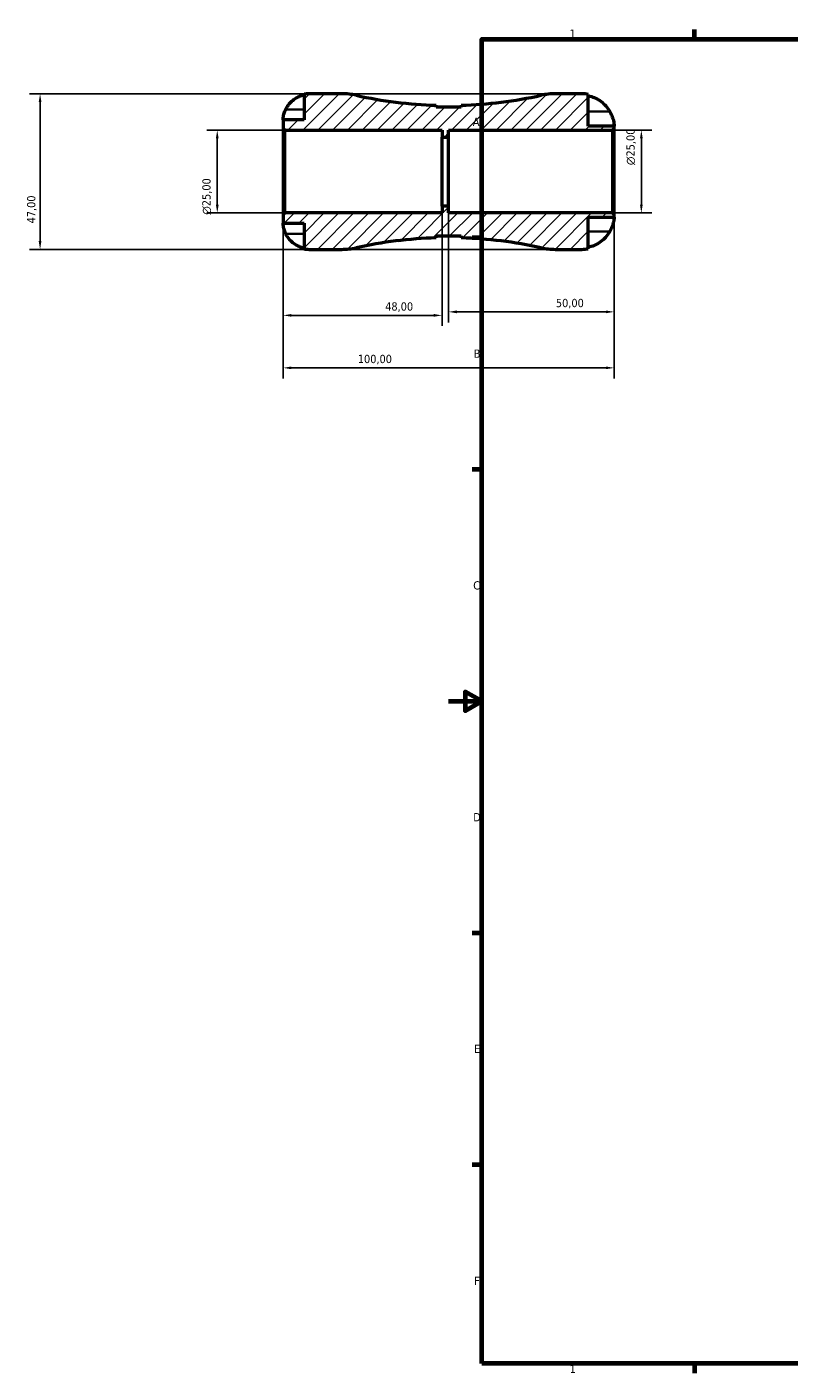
# Model space of a CAD drawing. Header units: millimetres. Extents: x -127 to 666, y 0 to 468.
# Tile 1 of 8: x -127 to 103, y 7 to 414. Entities that reach past the tile are written whole.
import ezdxf

# ---------------------------------------------------------------- set-up
doc = ezdxf.new("R2010")
doc.units = ezdxf.units.MM
for name, color, linetype, lineweight in [('Border (ISO)', 7, 'Continuous', 70), ('Dimension (ISO)', 7, 'Continuous', 25), ('Hatch (ISO)', 7, 'Continuous', 18), ('Visible (ISO)', 7, 'Continuous', 50), ('Visible Narrow (ISO)', 7, 'Continuous', 35)]:
    doc.layers.add(name, color=color, linetype=linetype, lineweight=lineweight)
doc.styles.add('Note Text (ISO)', font='tahoma.ttf')
doc.dimstyles.new('Default (ISO)', dxfattribs={"dimtxt": 2.5, "dimasz": 2.5, "dimexe": 3.175, "dimexo": 0, "dimgap": 0.762, "dimtad": 1, "dimrnd": 1e-08, "dimzin": 0, "dimtxsty": 'Note Text (ISO)', "dimcen": 0.09, "dimdle": 10, "dimclrd": 256, "dimclre": 256, "dimclrt": 232, "dimazin": 0, "dimtfac": 1.40208, "dimtmove": 0, "dimatfit": 3, "dimfxl": 1, "dimtolj": 1, "dimtzin": 0, "dimlwd": -1, "dimlwe": -1, "dimarcsym": 0})

# ---------------------------------------------------------------- blocks, each defined once
blk = doc.blocks.new('Borders Default Border')
at = {"layer": 'Border (ISO)'}
for p, q in [((74.25, 410), (74.25, 412.9)), ((10, 350), (7.1, 350)), ((10, 280), (7.1, 280)), ((10, 140), (7.1, 140)), ((10, 70), (7.1, 70)), ((74.25, 10), (74.25, 7.1))]:
    blk.add_line(p, q, dxfattribs=at)
at = {"layer": 'Border (ISO)', "flags": 128}
for points in [[(10, 10), (10, 410), (584, 410), (584, 10), (10, 10)], [(0, 210), (10, 210), (5, 212.89), (5, 207.11), (10, 210)]]:
    blk.add_lwpolyline(points, dxfattribs=at)
at = {"layer": 'Border (ISO)', "color": 232, "true_color": 0xca0064, "char_height": 2.5, "attachment_point": 7, "style": 'Note Text (ISO)'}
for s, insert in [('1', (36.56, 410.4)), ('A', (7.29, 383.75)), ('B', (7.59, 313.75)), ('C', (7.43, 243.71)), ('D', (7.43, 173.75)), ('E', (7.64, 103.75)), ('F', (7.7, 33.75)), ('1', (36.56, 7.1))]:
    blk.add_mtext(s, dxfattribs=dict(at, insert=insert))
blk = doc.blocks.new('*D7')
at = {"layer": 'Defpoints', "color": 0, "transparency": 16777216}
for p in [(-50, 357.03), (50, 357.03), (-50, 310.71)]:
    blk.add_point(p, dxfattribs=at)
at = {"layer": 'Dimension (ISO)', "transparency": 16777216}
for p, q in [((-50, 357.03), (-50, 307.54)), ((50, 357.03), (50, 307.54)), ((47.5, 310.71), (-47.5, 310.71))]:
    blk.add_line(p, q, dxfattribs=at)
for points in [[(-47.5, 311.13), (-47.5, 310.3), (-50, 310.71)], [(47.5, 311.13), (47.5, 310.3), (50, 310.71)]]:
    blk.add_solid(points, dxfattribs=at)
at = {"layer": 'Dimension (ISO)', "color": 232, "true_color": 0xca0064, "transparency": 16777216, "insert": (-27.45, 314.65), "char_height": 2.5, "attachment_point": 1, "style": 'Note Text (ISO)'}
blk.add_mtext('\\A1;100,00', dxfattribs=at)
blk = doc.blocks.new('*D8')
at = {"layer": 'Defpoints', "color": 0, "transparency": 16777216}
for p in [(-2, 359.58), (-50, 357.03), (-2, 326.56)]:
    blk.add_point(p, dxfattribs=at)
at = {"layer": 'Dimension (ISO)', "transparency": 16777216}
for p, q in [((-2, 359.58), (-2, 323.38)), ((-50, 357.03), (-50, 323.38)), ((-47.5, 326.56), (-4.5, 326.56))]:
    blk.add_line(p, q, dxfattribs=at)
for points in [[(-47.5, 326.98), (-47.5, 326.14), (-50, 326.56)], [(-4.5, 326.98), (-4.5, 326.14), (-2, 326.56)]]:
    blk.add_solid(points, dxfattribs=at)
at = {"layer": 'Dimension (ISO)', "color": 232, "true_color": 0xca0064, "transparency": 16777216, "insert": (-19.17, 330.5), "char_height": 2.5, "attachment_point": 1, "style": 'Note Text (ISO)'}
blk.add_mtext('\\A1;48,00', dxfattribs=at)
blk = doc.blocks.new('*D9')
at = {"layer": 'Defpoints', "color": 0, "transparency": 16777216}
for p in [(0, 359.58), (50, 357.03), (50, 327.62)]:
    blk.add_point(p, dxfattribs=at)
at = {"layer": 'Dimension (ISO)', "transparency": 16777216}
for p, q in [((0, 359.58), (0, 324.45)), ((50, 357.03), (50, 324.45)), ((2.5, 327.62), (47.5, 327.62))]:
    blk.add_line(p, q, dxfattribs=at)
for points in [[(2.5, 328.04), (2.5, 327.2), (0, 327.62)], [(47.5, 328.04), (47.5, 327.2), (50, 327.62)]]:
    blk.add_solid(points, dxfattribs=at)
at = {"layer": 'Dimension (ISO)', "color": 232, "true_color": 0xca0064, "transparency": 16777216, "insert": (32.4, 331.55), "char_height": 2.5, "attachment_point": 1, "style": 'Note Text (ISO)'}
blk.add_mtext('\\A1;50,00', dxfattribs=at)
blk = doc.blocks.new('*D10')
at = {"layer": 'Defpoints', "color": 0, "transparency": 16777216}
for p in [(49.53, 382.5), (58.22, 382.5), (49.53, 357.5)]:
    blk.add_point(p, dxfattribs=at)
at = {"layer": 'Dimension (ISO)', "transparency": 16777216}
for p, q in [((49.53, 382.5), (61.4, 382.5)), ((58.22, 360), (58.22, 380)), ((49.53, 357.5), (61.4, 357.5))]:
    blk.add_line(p, q, dxfattribs=at)
for points in [[(57.81, 380), (58.64, 380), (58.22, 382.5)], [(57.81, 360), (58.64, 360), (58.22, 357.5)]]:
    blk.add_solid(points, dxfattribs=at)
at = {"layer": 'Dimension (ISO)', "color": 232, "true_color": 0xca0064, "transparency": 16777216, "insert": (53.7, 371.94), "char_height": 2.5, "attachment_point": 1, "rotation": 90, "style": 'Note Text (ISO)'}
blk.add_mtext('\\A1;\\fAIGDT|b0|i0;\\H2.5000;\\ln\\fTahoma|b0|i0;\\H2.5000;25,00', dxfattribs=at)
blk = doc.blocks.new('*D11')
at = {"layer": 'Defpoints', "color": 0, "transparency": 16777216}
for p in [(-49.53, 382.5), (-69.91, 357.5), (-49.53, 357.5)]:
    blk.add_point(p, dxfattribs=at)
at = {"layer": 'Dimension (ISO)', "transparency": 16777216}
for p, q in [((-49.53, 382.5), (-73.08, 382.5)), ((-69.91, 380), (-69.91, 360)), ((-49.53, 357.5), (-73.08, 357.5))]:
    blk.add_line(p, q, dxfattribs=at)
for points in [[(-70.32, 380), (-69.49, 380), (-69.91, 382.5)], [(-70.32, 360), (-69.49, 360), (-69.91, 357.5)]]:
    blk.add_solid(points, dxfattribs=at)
at = {"layer": 'Dimension (ISO)', "color": 232, "true_color": 0xca0064, "transparency": 16777216, "insert": (-74.43, 356.94), "char_height": 2.5, "attachment_point": 1, "rotation": 90, "style": 'Note Text (ISO)'}
blk.add_mtext('\\A1;\\fAIGDT|b0|i0;\\H2.5000;\\ln\\fTahoma|b0|i0;\\H2.5000;25,00', dxfattribs=at)
blk = doc.blocks.new('*D12')
at = {"layer": 'Defpoints', "color": 0, "transparency": 16777216}
for p in [(32.26, 393.5), (-123.44, 346.5), (32.26, 346.5)]:
    blk.add_point(p, dxfattribs=at)
at = {"layer": 'Dimension (ISO)', "transparency": 16777216}
for p, q in [((32.26, 393.5), (-126.62, 393.5)), ((-123.44, 391), (-123.44, 349)), ((32.26, 346.5), (-126.62, 346.5))]:
    blk.add_line(p, q, dxfattribs=at)
for points in [[(-123.86, 391), (-123.03, 391), (-123.44, 393.5)], [(-123.86, 349), (-123.03, 349), (-123.44, 346.5)]]:
    blk.add_solid(points, dxfattribs=at)
at = {"layer": 'Dimension (ISO)', "color": 232, "true_color": 0xca0064, "transparency": 16777216, "insert": (-127.38, 354.33), "char_height": 2.5, "attachment_point": 1, "rotation": 90, "style": 'Note Text (ISO)'}
blk.add_mtext('\\A1;47,00', dxfattribs=at)

msp = doc.modelspace()

# ---------------------------------------------------------------- hatches: boundary and pattern name
at = {"layer": 'Hatch (ISO)'}
h = msp.add_hatch(dxfattribs=at)
h.set_pattern_fill('ANSI31', color=256, scale=25.4, style=0)
h.set_pattern_definition([(45, (0, 0), (-2.245064, 2.245064), [])])
edge = h.paths.add_edge_path()
edge.add_ellipse((-32.265, 366.5), major_axis=(0, -20), ratio=1, start_angle=0, end_angle=12.47002)
edge.add_ellipse((-0.001, 220.603), major_axis=(-27.946, 126.369), ratio=1, start_angle=349.19035, end_angle=360, ccw=False)
edge.add_line((-3.751, 349.971), (-3.751, 350.538))
edge.add_line((-3.751, 350.538), (3.749, 350.538))
edge.add_line((3.749, 350.538), (3.749, 349.971))
edge.add_ellipse((-0.001, 220.603), major_axis=(3.75, 129.368), ratio=1, start_angle=349.19035, end_angle=360, ccw=False)
edge.add_ellipse((32.264, 366.5), major_axis=(-4.319, -19.528), ratio=1, start_angle=0, end_angle=12.47002)
edge.add_line((32.264, 346.5), (40.249, 346.5))
edge.add_ellipse((40.249, 356.25), major_axis=(0, -9.75), ratio=1, start_angle=0, end_angle=11.53696)
edge.add_line((42.199, 346.697), (42.199, 356.25))
edge.add_line((42.199, 356.25), (49.999, 356.25))
edge.add_line((49.999, 356.25), (49.999, 357.03))
edge.add_line((49.999, 357.03), (49.529, 357.5))
edge.add_line((49.529, 357.5), (-0.001, 357.5))
edge.add_line((-0.001, 357.5), (-0.001, 359.583))
edge.add_line((-0.001, 359.583), (-2.001, 359.583))
edge.add_line((-2.001, 359.583), (-2.001, 357.5))
edge.add_line((-2.001, 357.5), (-49.531, 357.5))
edge.add_line((-49.531, 357.5), (-50.001, 357.03))
edge.add_line((-50.001, 357.03), (-50.001, 354.375))
edge.add_line((-50.001, 354.375), (-43.701, 354.375))
edge.add_line((-43.701, 354.375), (-43.701, 346.659))
edge.add_ellipse((-42.126, 354.375), major_axis=(-1.575, -7.716), ratio=1, start_angle=0, end_angle=11.53696)
edge.add_line((-42.126, 346.5), (-32.265, 346.5))
edge = h.paths.add_edge_path()
edge.add_line((3.749, 389.462), (-3.751, 389.462))
edge.add_line((-3.751, 389.462), (-3.751, 390.029))
edge.add_ellipse((-0.001, 519.397), major_axis=(-3.75, -129.368), ratio=1, start_angle=349.19035, end_angle=360, ccw=False)
edge.add_ellipse((-32.265, 373.5), major_axis=(4.319, 19.528), ratio=1, start_angle=0, end_angle=12.47002)
edge.add_line((-32.265, 393.5), (-42.126, 393.5))
edge.add_ellipse((-42.126, 385.625), major_axis=(0, 7.875), ratio=1, start_angle=0, end_angle=11.53696)
edge.add_line((-43.701, 393.341), (-43.701, 385.625))
edge.add_line((-43.701, 385.625), (-50.001, 385.625))
edge.add_line((-50.001, 385.625), (-50.001, 382.97))
edge.add_line((-50.001, 382.97), (-49.531, 382.5))
edge.add_line((-49.531, 382.5), (-2.001, 382.5))
edge.add_line((-2.001, 382.5), (-2.001, 380.417))
edge.add_line((-2.001, 380.417), (-0.001, 380.417))
edge.add_line((-0.001, 380.417), (-0.001, 382.5))
edge.add_line((-0.001, 382.5), (49.529, 382.5))
edge.add_line((49.529, 382.5), (49.999, 382.97))
edge.add_line((49.999, 382.97), (49.999, 383.75))
edge.add_line((49.999, 383.75), (42.199, 383.75))
edge.add_line((42.199, 383.75), (42.199, 393.303))
edge.add_ellipse((40.249, 383.75), major_axis=(1.95, 9.553), ratio=1, start_angle=0, end_angle=11.53696)
edge.add_line((40.249, 393.5), (32.264, 393.5))
edge.add_ellipse((32.264, 373.5), major_axis=(0, 20), ratio=1, start_angle=0, end_angle=12.47002)
edge.add_ellipse((-0.001, 519.397), major_axis=(27.946, -126.369), ratio=1, start_angle=349.19035, end_angle=360, ccw=False)
edge.add_line((3.749, 390.029), (3.749, 389.462))

# ---------------------------------------------------------------- linework, layer by layer
at = {"layer": 'Visible (ISO)'}
for p, q in [((-43.701, 393.341), (-43.701, 385.625)), ((-32.265, 393.5), (-42.126, 393.5)), ((40.249, 393.5), (32.264, 393.5)), ((42.199, 383.75), (42.199, 393.303)), ((-3.751, 389.462), (-3.751, 390.029)), ((3.749, 389.462), (-3.751, 389.462)), ((3.749, 390.029), (3.749, 389.462)), ((-43.701, 385.625), (-50.001, 385.625)), ((-50.001, 385.625), (-50.001, 382.97)), ((-50.001, 382.97), (-49.531, 382.5)), ((-50.001, 382.97), (-50.001, 357.03)), ((-49.531, 382.5), (-2.001, 382.5)), ((-49.531, 357.5), (-49.531, 382.5)), ((-2.001, 382.5), (-2.001, 380.417)), ((-0.001, 380.417), (-0.001, 382.5)), ((-0.001, 382.5), (49.529, 382.5)), ((49.999, 383.75), (42.199, 383.75)), ((49.529, 382.5), (49.999, 382.97)), ((49.529, 382.5), (49.529, 357.5)), ((49.999, 382.97), (49.999, 383.75)), ((49.999, 357.03), (49.999, 382.97)), ((-2.001, 380.417), (-0.001, 380.417)), ((-2.001, 359.583), (-2.001, 380.417)), ((-0.001, 359.583), (-0.001, 380.417)), ((-0.001, 359.583), (-2.001, 359.583)), ((-2.001, 359.583), (-2.001, 357.5)), ((-0.001, 357.5), (-0.001, 359.583)), ((-49.531, 357.5), (-50.001, 357.03)), ((-50.001, 357.03), (-50.001, 354.375)), ((-50.001, 354.375), (-43.701, 354.375)), ((-2.001, 357.5), (-49.531, 357.5)), ((-43.701, 354.375), (-43.701, 346.659)), ((49.529, 357.5), (-0.001, 357.5)), ((42.199, 346.697), (42.199, 356.25)), ((42.199, 356.25), (49.999, 356.25)), ((49.999, 357.03), (49.529, 357.5)), ((49.999, 356.25), (49.999, 357.03)), ((-3.751, 349.971), (-3.751, 350.538)), ((-3.751, 350.538), (3.749, 350.538)), ((3.749, 350.538), (3.749, 349.971)), ((-42.126, 346.5), (-32.265, 346.5)), ((32.264, 346.5), (40.249, 346.5))]:
    msp.add_line(p, q, dxfattribs=at)
for centre, radius, start, end in [((-42.126, 385.625), 7.875, 90, 101.53696), ((-32.265, 373.5), 20, 77.52998, 90), ((-0.001, 519.397), 129.422, 257.52998, 268.33962), ((-0.001, 519.397), 129.422, 271.66038, 282.47002), ((32.264, 373.5), 20, 90, 102.47002), ((40.249, 383.75), 9.75, 78.46304, 90), ((-0.001, 220.603), 129.422, 91.66038, 102.47002), ((-0.001, 220.603), 129.422, 77.52998, 88.33962), ((-42.126, 354.375), 7.875, 258.46304, 270), ((-32.265, 366.5), 20, 270, 282.47002), ((32.264, 366.5), 20, 257.52998, 270), ((40.249, 356.25), 9.75, 270, 281.53696)]:
    msp.add_arc(centre, radius, start, end, dxfattribs=at)
for points, knots in [([(-49.223, 388.775), (-49.065, 389.108), (-48.876, 389.445), (-48.368, 390.211), (-48.025, 390.625), (-47.336, 391.318), (-46.928, 391.661), (-46.048, 392.253), (-45.576, 392.501), (-44.693, 392.869), (-44.203, 393.024), (-43.701, 393.127)], [3.89239507, 3.89239507, 3.89239507, 3.89239507, 3.99831093, 3.99831093, 4.14541915, 4.14541915, 4.2913159, 4.2913159, 4.43721264, 4.43721264, 4.57824766, 4.57824766, 4.57824766, 4.57824766]), ([(42.199, 392.886), (42.824, 392.756), (43.434, 392.561), (44.533, 392.098), (45.12, 391.784), (46.213, 391.039), (46.719, 390.607), (47.569, 389.738), (47.989, 389.22), (48.464, 388.492), (48.571, 388.316), (48.672, 388.137)], [3.08436348, 3.08436348, 3.08436348, 3.08436348, 3.26008715, 3.26008715, 3.44213181, 3.44213181, 3.62417647, 3.62417647, 3.80664882, 3.80664882, 3.86337086, 3.86337086, 3.86337086, 3.86337086]), ([(-50.001, 385.625), (-50.001, 385.625), (-50.001, 385.648), (-50, 385.742), (-49.998, 385.816), (-49.985, 386.086), (-49.965, 386.328), (-49.88, 386.839), (-49.83, 387.076), (-49.711, 387.513), (-49.652, 387.704), (-49.516, 388.093), (-49.439, 388.291), (-49.312, 388.584), (-49.268, 388.68), (-49.223, 388.775)], [-2.17667965, -2.17667965, -2.17667965, -2.17667965, -2.11086653, -2.11086653, -2.04055216, -2.04055216, -1.91738302, -1.91738302, -1.82942275, -1.82942275, -1.76558177, -1.76558177, -1.70117883, -1.70117883, -1.66961913, -1.66961913, -1.66961913, -1.66961913]), ([(48.672, 388.137), (48.833, 387.854), (48.982, 387.565), (49.23, 387.031), (49.333, 386.788), (49.516, 386.309), (49.596, 386.075), (49.761, 385.527), (49.831, 385.227), (49.95, 384.59), (49.978, 384.293), (50.002, 383.864), (49.999, 383.75), (49.999, 383.75)], [-0.71378046, -0.71378046, -0.71378046, -0.71378046, -0.61639086, -0.61639086, -0.53476484, -0.53476484, -0.45304425, -0.45304425, -0.33586183, -0.33586183, -0.17344308, -0.17344308, 0, 0, 0, 0]), ([(-49.223, 351.225), (-49.285, 351.356), (-49.344, 351.488), (-49.48, 351.814), (-49.553, 352.006), (-49.684, 352.395), (-49.741, 352.59), (-49.856, 353.039), (-49.902, 353.281), (-49.974, 353.765), (-49.989, 353.982), (-50.002, 354.292), (-50.001, 354.375), (-50.001, 354.375)], [-0.50816407, -0.50816407, -0.50816407, -0.50816407, -0.46460526, -0.46460526, -0.40154747, -0.40154747, -0.3356183, -0.3356183, -0.24286964, -0.24286964, -0.12490659, -0.12490659, 0, 0, 0, 0]), ([(49.999, 356.25), (49.999, 356.25), (50, 356.203), (49.994, 355.967), (49.984, 355.715), (49.899, 355.11), (49.84, 354.803), (49.681, 354.196), (49.595, 353.916), (49.377, 353.315), (49.245, 352.997), (48.966, 352.404), (48.824, 352.131), (48.672, 351.863)], [-3.17071482, -3.17071482, -3.17071482, -3.17071482, -3.059657, -3.059657, -2.88681195, -2.88681195, -2.75596666, -2.75596666, -2.6553085, -2.6553085, -2.54783773, -2.54783773, -2.45481692, -2.45481692, -2.45481692, -2.45481692]), ([(-43.701, 346.873), (-44.203, 346.976), (-44.693, 347.131), (-45.576, 347.499), (-46.048, 347.747), (-46.928, 348.339), (-47.336, 348.682), (-48.025, 349.375), (-48.368, 349.789), (-48.876, 350.555), (-49.065, 350.892), (-49.223, 351.225)], [0.14941001, 0.14941001, 0.14941001, 0.14941001, 0.29044502, 0.29044502, 0.43634177, 0.43634177, 0.58223851, 0.58223851, 0.72934673, 0.72934673, 0.83526259, 0.83526259, 0.83526259, 0.83526259]), ([(48.672, 351.863), (48.564, 351.672), (48.449, 351.483), (47.959, 350.739), (47.533, 350.22), (46.678, 349.357), (46.174, 348.931), (45.086, 348.196), (44.503, 347.887), (43.415, 347.433), (42.815, 347.242), (42.199, 347.114)], [7.73402444, 7.73402444, 7.73402444, 7.73402444, 7.79493328, 7.79493328, 7.97879242, 7.97879242, 8.15939253, 8.15939253, 8.33999265, 8.33999265, 8.51296033, 8.51296033, 8.51296033, 8.51296033])]:
    msp.add_open_spline(points, degree=3, knots=knots, dxfattribs=at)
at = {"layer": 'Visible Narrow (ISO)'}
for p, q in [((-48.947, 388.775), (-43.977, 388.775)), ((48.349, 388.137), (42.523, 388.137)), ((-48.947, 351.225), (-43.977, 351.225)), ((48.349, 351.863), (42.523, 351.863))]:
    msp.add_line(p, q, dxfattribs=at)

# ---------------------------------------------------------------- block references
msp.add_blockref('Borders Default Border', (0, 0))

# ---------------------------------------------------------------- dimensions: what is measured, and where the dimension line sits
at = {"layer": 'Dimension (ISO)'}
for base, p1, p2, angle, picture, middle in [((-123.443, 346.5), (32.264, 393.5), (32.264, 346.5), 90, '*D12', (-123.443, 358.5)), ((49.999, 327.621), (-0.001, 359.583), (49.999, 357.03), 180, '*D9', (36.499, 327.621)), ((-50.001, 310.713), (49.999, 357.03), (-50.001, 357.03), 180, '*D7', (-22.501, 310.713))]:
    dim = msp.add_linear_dim(base=base, p1=p1, p2=p2, angle=angle, dimstyle='Default (ISO)', override={"dimdec": 2, "dimtp": 0, "dimtm": 0, "dimtdec": 2, "dimtofl": 0, "dimatfit": 1}, dxfattribs=at)
    dim.commit()
    dim.dimension.update_dxf_attribs({"geometry": picture, "text_midpoint": middle, "dimtype": 160})
for base, p1, p2, picture, middle in [((-69.908, 357.5), (-49.531, 382.5), (-49.531, 357.5), '*D11', (-69.908, 362.5)), ((58.224, 382.5), (49.529, 357.5), (49.529, 382.5), '*D10', (58.224, 377.5))]:
    dim = msp.add_linear_dim(base=base, p1=p1, p2=p2, angle=90, text='\\fAIGDT|b0|i0;\\H2.5000;\\ln\\fTahoma|b0|i0;\\H2.5000;<>', dimstyle='Default (ISO)', override={"dimdec": 2, "dimtp": 0, "dimtm": 0, "dimtdec": 2, "dimtofl": 0, "dimatfit": 1}, dxfattribs=at)
    dim.commit()
    dim.dimension.update_dxf_attribs({"geometry": picture, "text_midpoint": middle, "dimtype": 160})
dim = msp.add_linear_dim(base=(-2.001, 326.56), p1=(-50.001, 357.03), p2=(-2.001, 359.583), dimstyle='Default (ISO)', override={"dimdec": 2, "dimtp": 0, "dimtm": 0, "dimtdec": 2, "dimtofl": 0, "dimatfit": 1}, dxfattribs=at)
dim.commit()
dim.dimension.update_dxf_attribs({"geometry": '*D8', "text_midpoint": (-15.001, 326.56), "dimtype": 160})

doc.saveas('drawing.dxf')
